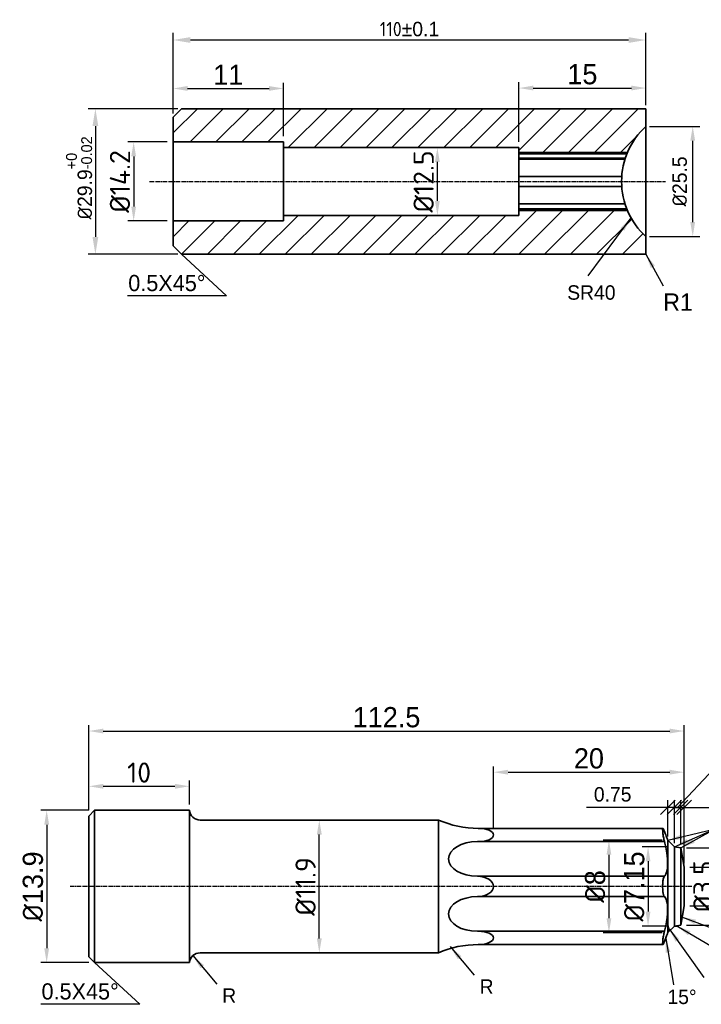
# Model space of a CAD drawing. Header units: millimetres. Extents: x 803 to 2752, y -982 to 289.
# Tile 6 of 22: x 1365 to 1483, y -935 to -764. Entities that reach past the tile are written whole.
import ezdxf

# ---------------------------------------------------------------- set-up
doc = ezdxf.new("R2010")
doc.units = ezdxf.units.MM
doc.linetypes.add('CENTER2', pattern=[1.125, 0.75, -0.125, 0.125, -0.125])
for name, color, linetype, lineweight in [('Layer1', 7, 'Continuous', 35), ('中心线', 1, 'CENTER2', 25), ('标注线', 3, 'Continuous', 30), ('粗实线', 7, 'Continuous', 35)]:
    doc.layers.add(name, color=color, linetype=linetype, lineweight=lineweight)
doc.dimstyles.new('ISO-25', dxfattribs={"dimtxt": 2.5, "dimasz": 2.5, "dimexe": 1.25, "dimexo": 0.625, "dimtad": 1, "dimdsep": 46, "dimtxsty": 'Standard', "dimcen": 2.5, "dimadec": 0, "dimazin": 0, "dimtfac": 1, "dimtmove": 0, "dimatfit": 3, "dimfxl": 1, "dimarcsym": 0})
doc.dimstyles.new('ISO-25$0', dxfattribs={"dimtxt": 2.5, "dimasz": 2.5, "dimexe": 1.25, "dimexo": 0.625, "dimgap": 1, "dimtad": 1, "dimtoh": 1, "dimtxsty": 'Standard', "dimcen": 2.5, "dimadec": 0, "dimazin": 0, "dimtfac": 1, "dimtofl": 0, "dimtmove": 0, "dimatfit": 3, "dimfxl": 1, "dimarcsym": 0})
doc.dimstyles.new('副本 (2) (2) (2)ISO-25', dxfattribs={"dimtxt": 3.5, "dimasz": 2.5, "dimexe": 1, "dimexo": 1, "dimtad": 1, "dimtxsty": 'Standard', "dimcen": 2.5, "dimadec": 0, "dimazin": 0, "dimtfac": 1, "dimtmove": 0, "dimatfit": 3, "dimfxl": 1, "dimarcsym": 0})

# ---------------------------------------------------------------- blocks, each defined once
blk = doc.blocks.new('*D382')
at = {"layer": 'Defpoints', "color": 0, "transparency": 16777216}
for p in [(1391.93, -767.93), (1473.77, -779.82), (1391.93, -781.26)]:
    blk.add_point(p, dxfattribs=at)
at = {"layer": '标注线', "color": 0, "lineweight": -2, "transparency": 16777216}
for p, q in [((1391.93, -780.64), (1391.93, -766.68)), ((1473.77, -779.2), (1473.77, -766.68)), ((1470.77, -767.93), (1394.93, -767.93))]:
    blk.add_line(p, q, dxfattribs=at)
at = {"layer": '标注线', "color": 0, "transparency": 16777216}
for points in [[(1394.93, -767.43), (1394.93, -768.43), (1391.93, -767.93)], [(1470.77, -767.43), (1470.77, -768.43), (1473.77, -767.93)]]:
    blk.add_solid(points, dxfattribs=at)
at = {"layer": '标注线', "color": 0, "transparency": 16777216, "insert": (1432.85, -766.05), "char_height": 2.5, "attachment_point": 5}
blk.add_mtext('{\\Fisocp,bigfont|c134;110}%%P0.1', dxfattribs=at)
blk = doc.blocks.new('*D383')
at = {"layer": 'Defpoints', "color": 0, "transparency": 16777216}
for p in [(1393.37, -779.82), (1378.48, -805.02), (1393.37, -805.02)]:
    blk.add_point(p, dxfattribs=at)
at = {"layer": '标注线', "color": 0, "lineweight": -2, "transparency": 16777216}
for p, q in [((1392.74, -779.82), (1377.23, -779.82)), ((1378.48, -782.82), (1378.48, -802.02)), ((1392.74, -805.02), (1377.23, -805.02))]:
    blk.add_line(p, q, dxfattribs=at)
at = {"layer": '标注线', "color": 0, "transparency": 16777216}
for points in [[(1377.98, -782.82), (1378.98, -782.82), (1378.48, -779.82)], [(1377.98, -802.02), (1378.98, -802.02), (1378.48, -805.02)]]:
    blk.add_solid(points, dxfattribs=at)
at = {"layer": '标注线', "color": 0, "transparency": 16777216, "insert": (1375.67, -791.8), "char_height": 2.5, "attachment_point": 5, "rotation": 90}
blk.add_mtext('{\\fISOCPEUR|b0|i0|c134|p34;%%C}29.9{\\H0.75x;\\S+0^ -0.02;}', dxfattribs=at)
blk = doc.blocks.new('*D384')
at = {"layer": 'Defpoints', "color": 0, "transparency": 16777216}
for p in [(1473.77, -782.88), (1481.88, -782.88), (1473.77, -801.96)]:
    blk.add_point(p, dxfattribs=at)
at = {"layer": '标注线', "color": 0, "lineweight": -2, "transparency": 16777216}
for p, q in [((1474.39, -782.88), (1483.13, -782.88)), ((1481.88, -799.46), (1481.88, -785.38)), ((1474.39, -801.96), (1483.13, -801.96))]:
    blk.add_line(p, q, dxfattribs=at)
at = {"layer": '标注线', "color": 0, "transparency": 16777216}
for points in [[(1481.46, -785.38), (1482.29, -785.38), (1481.88, -782.88)], [(1481.46, -799.46), (1482.29, -799.46), (1481.88, -801.96)]]:
    blk.add_solid(points, dxfattribs=at)
at = {"layer": '标注线', "color": 0, "lineweight": -3, "transparency": 16777216, "insert": (1479.63, -792.42), "char_height": 2.5, "attachment_point": 5, "rotation": 90}
blk.add_mtext('{\\fISOCPEUR|b0|i0|c134|p34;%%C}25.5', dxfattribs=at)
blk = doc.blocks.new('*D388')
at = {"layer": 'Defpoints', "color": 0, "transparency": 16777216}
for p in [(1391.93, -785.58), (1385.11, -799.26), (1391.93, -799.26)]:
    blk.add_point(p, dxfattribs=at)
at = {"layer": '标注线', "color": 0, "lineweight": -2, "transparency": 16777216}
for p, q in [((1390.93, -785.58), (1384.11, -785.58)), ((1385.11, -788.08), (1385.11, -796.76)), ((1390.93, -799.26), (1384.11, -799.26))]:
    blk.add_line(p, q, dxfattribs=at)
at = {"layer": '标注线', "color": 0, "transparency": 16777216}
for points in [[(1384.69, -788.08), (1385.52, -788.08), (1385.11, -785.58)], [(1384.69, -796.76), (1385.52, -796.76), (1385.11, -799.26)]]:
    blk.add_solid(points, dxfattribs=at)
at = {"layer": '标注线', "color": 0, "transparency": 16777216, "insert": (1382.73, -792.42), "char_height": 3.5, "attachment_point": 5, "rotation": 90}
blk.add_mtext('{\\fISOCPEUR|b0|i0|c134|p34;%%C14.2 }', dxfattribs=at)
blk = doc.blocks.new('*D389')
at = {"layer": 'Defpoints', "color": 0, "transparency": 16777216}
for p in [(1479.81, -907.79), (1479.81, -921.19), (1491.76, -921.19)]:
    blk.add_point(p, dxfattribs=at)
at = {"layer": '标注线', "color": 0, "lineweight": -2, "transparency": 16777216}
for p, q in [((1480.81, -907.79), (1492.76, -907.79)), ((1491.76, -910.29), (1491.76, -918.69)), ((1480.81, -921.19), (1492.76, -921.19))]:
    blk.add_line(p, q, dxfattribs=at)
at = {"layer": '标注线', "color": 0, "transparency": 16777216}
for points in [[(1491.35, -910.29), (1492.18, -910.29), (1491.76, -907.79)], [(1491.35, -918.69), (1492.18, -918.69), (1491.76, -921.19)]]:
    blk.add_solid(points, dxfattribs=at)
at = {"layer": '标注线', "color": 0, "transparency": 16777216, "insert": (1489.39, -914.49), "char_height": 3.5, "attachment_point": 5, "rotation": 90}
blk.add_mtext('{\\fISOCPEUR|b0|i0|c134|p34;%%C}7.0', dxfattribs=at)
blk = doc.blocks.new('*D390')
at = {"layer": 'Defpoints', "color": 0, "transparency": 16777216}
for p in [(1480.4, -911.14), (1480.4, -917.84), (1486.1, -917.84)]:
    blk.add_point(p, dxfattribs=at)
at = {"layer": '标注线', "color": 0, "lineweight": -2, "transparency": 16777216}
for p, q in [((1481.4, -911.14), (1487.1, -911.14)), ((1486.1, -913.64), (1486.1, -915.34)), ((1481.4, -917.84), (1487.1, -917.84))]:
    blk.add_line(p, q, dxfattribs=at)
at = {"layer": '标注线', "color": 0, "transparency": 16777216}
for points in [[(1485.68, -913.64), (1486.52, -913.64), (1486.1, -911.14)], [(1485.68, -915.34), (1486.52, -915.34), (1486.1, -917.84)]]:
    blk.add_solid(points, dxfattribs=at)
at = {"layer": '标注线', "color": 0, "transparency": 16777216, "insert": (1483.72, -914.49), "char_height": 3.5, "attachment_point": 5, "rotation": 90}
blk.add_mtext('{\\fISOCPEUR|b0|i0|c134|p34;%%C3.5}', dxfattribs=at)
blk = doc.blocks.new('*D391')
at = {"layer": 'Defpoints', "color": 0, "transparency": 16777216}
for p in [(1378.35, -901.3), (1370.05, -927.67), (1378.35, -927.67)]:
    blk.add_point(p, dxfattribs=at)
at = {"layer": '标注线', "color": 0, "lineweight": -2, "transparency": 16777216}
for p, q in [((1377.35, -901.3), (1369.05, -901.3)), ((1370.05, -903.8), (1370.05, -925.17)), ((1377.35, -927.67), (1369.05, -927.67))]:
    blk.add_line(p, q, dxfattribs=at)
at = {"layer": '标注线', "color": 0, "transparency": 16777216}
for points in [[(1369.63, -903.8), (1370.47, -903.8), (1370.05, -901.3)], [(1369.63, -925.17), (1370.47, -925.17), (1370.05, -927.67)]]:
    blk.add_solid(points, dxfattribs=at)
at = {"layer": '标注线', "color": 0, "transparency": 16777216, "insert": (1367.68, -914.49), "char_height": 3.5, "attachment_point": 5, "rotation": 90}
blk.add_mtext('{\\fISOCPEUR|b0|i0|c134|p34;%%C}13.9', dxfattribs=at)
blk = doc.blocks.new('*D392')
at = {"layer": 'Defpoints', "color": 0, "transparency": 16777216}
for p in [(1480.4, -887.57), (1377.35, -902.3), (1480.4, -911.14)]:
    blk.add_point(p, dxfattribs=at)
at = {"layer": '标注线', "color": 0, "lineweight": -2, "transparency": 16777216}
for p, q in [((1377.35, -901.3), (1377.35, -886.57)), ((1379.85, -887.57), (1477.9, -887.57)), ((1480.4, -910.14), (1480.4, -886.57))]:
    blk.add_line(p, q, dxfattribs=at)
at = {"layer": '标注线', "color": 0, "transparency": 16777216}
for points in [[(1379.85, -887.16), (1379.85, -887.99), (1377.35, -887.57)], [(1477.9, -887.16), (1477.9, -887.99), (1480.4, -887.57)]]:
    blk.add_solid(points, dxfattribs=at)
at = {"layer": '标注线', "color": 0, "transparency": 16777216, "insert": (1428.88, -885.2), "char_height": 3.5, "attachment_point": 5}
blk.add_mtext('112.5', dxfattribs=at)
blk = doc.blocks.new('*D393')
at = {"layer": 'Defpoints', "color": 0, "transparency": 16777216}
for p in [(1394.76, -897.14), (1394.76, -901.3), (1377.35, -902.3)]:
    blk.add_point(p, dxfattribs=at)
at = {"layer": '标注线', "color": 0, "lineweight": -2, "transparency": 16777216}
for p, q in [((1377.35, -901.3), (1377.35, -896.14)), ((1394.76, -900.3), (1394.76, -896.14)), ((1379.85, -897.14), (1392.26, -897.14))]:
    blk.add_line(p, q, dxfattribs=at)
at = {"layer": '标注线', "color": 0, "transparency": 16777216}
for points in [[(1379.85, -896.73), (1379.85, -897.56), (1377.35, -897.14)], [(1392.26, -896.73), (1392.26, -897.56), (1394.76, -897.14)]]:
    blk.add_solid(points, dxfattribs=at)
at = {"layer": '标注线', "color": 0, "transparency": 16777216, "insert": (1386.05, -894.77), "char_height": 3.5, "attachment_point": 5}
blk.add_mtext('{\\fISOCPEUR|b0|i0|c134|p34;10}', dxfattribs=at)
blk = doc.blocks.new('*D394')
at = {"layer": 'Defpoints', "color": 0, "transparency": 16777216}
for p in [(1417.24, -902.99), (1417.24, -902.99), (1419.19, -925.99)]:
    blk.add_point(p, dxfattribs=at)
at = {"layer": '标注线', "color": 0, "lineweight": -2, "transparency": 16777216}
for p, q in [((1417.24, -923.49), (1417.24, -905.49)), ((1418.19, -925.99), (1416.24, -925.99))]:
    blk.add_line(p, q, dxfattribs=at)
at = {"layer": '标注线', "color": 0, "transparency": 16777216}
for points in [[(1416.82, -905.49), (1417.66, -905.49), (1417.24, -902.99)], [(1416.82, -923.49), (1417.66, -923.49), (1417.24, -925.99)]]:
    blk.add_solid(points, dxfattribs=at)
at = {"layer": '标注线', "color": 0, "transparency": 16777216, "insert": (1414.86, -914.49), "char_height": 3.5, "attachment_point": 5, "rotation": 90}
blk.add_mtext('{\\fISOCPEUR|b0|i0|c134|p34;%%C11.9}', dxfattribs=at)
blk = doc.blocks.new('*D395')
at = {"layer": 'Defpoints', "color": 0, "transparency": 16777216}
for p in [(1480.4, -894.7), (1447.41, -905.57), (1480.4, -911.14)]:
    blk.add_point(p, dxfattribs=at)
at = {"layer": '标注线', "color": 0, "lineweight": -2, "transparency": 16777216}
for p, q in [((1447.41, -904.57), (1447.41, -893.7)), ((1449.91, -894.7), (1477.9, -894.7)), ((1480.4, -910.14), (1480.4, -893.7))]:
    blk.add_line(p, q, dxfattribs=at)
at = {"layer": '标注线', "color": 0, "transparency": 16777216}
for points in [[(1449.91, -894.28), (1449.91, -895.12), (1447.41, -894.7)], [(1477.9, -894.28), (1477.9, -895.12), (1480.4, -894.7)]]:
    blk.add_solid(points, dxfattribs=at)
at = {"layer": '标注线', "color": 0, "transparency": 16777216, "insert": (1463.91, -892.33), "char_height": 3.5, "attachment_point": 5}
blk.add_mtext('20', dxfattribs=at)
blk = doc.blocks.new('*D399')
at = {"layer": 'Defpoints', "color": 0, "transparency": 16777216}
for p in [(1411.04, -776.32), (1391.93, -781.26), (1411.04, -785.58)]:
    blk.add_point(p, dxfattribs=at)
at = {"layer": '标注线', "color": 0, "lineweight": -2, "transparency": 16777216}
for p, q in [((1391.93, -780.26), (1391.93, -775.32)), ((1411.04, -784.58), (1411.04, -775.32)), ((1394.43, -776.32), (1408.54, -776.32))]:
    blk.add_line(p, q, dxfattribs=at)
at = {"layer": '标注线', "color": 0, "transparency": 16777216}
for points in [[(1394.43, -775.9), (1394.43, -776.73), (1391.93, -776.32)], [(1408.54, -775.9), (1408.54, -776.73), (1411.04, -776.32)]]:
    blk.add_solid(points, dxfattribs=at)
at = {"layer": '标注线', "color": 0, "transparency": 16777216, "insert": (1401.48, -773.94), "char_height": 3.5, "attachment_point": 5}
blk.add_mtext('11', dxfattribs=at)
blk = doc.blocks.new('*D400')
at = {"layer": 'Defpoints', "color": 0, "transparency": 16777216}
for p in [(1435.61, -786.55), (1437.68, -786.55), (1435.61, -798.29)]:
    blk.add_point(p, dxfattribs=at)
at = {"layer": '标注线', "color": 0, "lineweight": -2, "transparency": 16777216}
for p, q in [((1436.61, -786.55), (1438.68, -786.55)), ((1437.68, -795.79), (1437.68, -789.05)), ((1436.61, -798.29), (1438.68, -798.29))]:
    blk.add_line(p, q, dxfattribs=at)
at = {"layer": '标注线', "color": 0, "transparency": 16777216}
for points in [[(1437.26, -789.05), (1438.09, -789.05), (1437.68, -786.55)], [(1437.26, -795.79), (1438.09, -795.79), (1437.68, -798.29)]]:
    blk.add_solid(points, dxfattribs=at)
at = {"layer": '标注线', "color": 0, "transparency": 16777216, "insert": (1435.3, -792.42), "char_height": 3.5, "attachment_point": 5, "rotation": 90}
blk.add_mtext('{\\fISOCPEUR|b0|i0|c134|p34;%%C12.5}', dxfattribs=at)
blk = doc.blocks.new('_Oblique')
at = {"color": 0, "linetype": 'ByBlock', "lineweight": -2}
blk.add_line((-0.5, -0.5), (0.5, 0.5), dxfattribs=at)
blk = doc.blocks.new('*D401')
at = {"layer": 'Defpoints', "color": 0, "transparency": 16777216}
for p in [(1480.4, -900.8), (1479.81, -907.79), (1480.4, -911.14)]:
    blk.add_point(p, dxfattribs=at)
at = {"layer": '标注线', "color": 0, "lineweight": -2, "transparency": 16777216}
for p, q in [((1479.81, -907.16), (1479.81, -899.55)), ((1480.4, -910.51), (1480.4, -899.55)), ((1479.81, -900.8), (1477.31, -900.8)), ((1480.4, -900.8), (1494.49, -900.8))]:
    blk.add_line(p, q, dxfattribs=at)
at = {"layer": '标注线', "color": 0, "lineweight": -2, "transparency": 16777216, "xscale": 2.5, "yscale": 2.5, "zscale": 2.5}
blk.add_blockref('_Oblique', (1479.81, -900.8), dxfattribs=at)
at = {"layer": '标注线', "color": 0, "lineweight": -2, "transparency": 16777216, "xscale": 2.5, "yscale": 2.5, "zscale": 2.5, "rotation": 180}
blk.add_blockref('_Oblique', (1480.4, -900.8), dxfattribs=at)
at = {"layer": '标注线', "color": 0, "transparency": 16777216, "insert": (1489.95, -898.55), "char_height": 2.5, "attachment_point": 5}
blk.add_mtext('0.47', dxfattribs=at)
blk = doc.blocks.new('*D402')
at = {"layer": 'Defpoints', "color": 0, "transparency": 16777216}
for p in [(1479.81, -900.8), (1478.71, -907.63), (1479.81, -907.79)]:
    blk.add_point(p, dxfattribs=at)
at = {"layer": '标注线', "color": 0, "lineweight": -2, "transparency": 16777216}
for p, q in [((1479.26, -900.8), (1485.54, -894.12)), ((1485.54, -894.12), (1492.12, -894.12)), ((1478.71, -907), (1478.71, -899.55)), ((1479.81, -907.16), (1479.81, -899.55)), ((1478.71, -900.8), (1476.21, -900.8)), ((1478.71, -900.8), (1479.81, -900.8)), ((1479.81, -900.8), (1482.31, -900.8))]:
    blk.add_line(p, q, dxfattribs=at)
at = {"layer": '标注线', "color": 0, "lineweight": -2, "transparency": 16777216, "xscale": 2.5, "yscale": 2.5, "zscale": 2.5}
blk.add_blockref('_Oblique', (1478.71, -900.8), dxfattribs=at)
at = {"layer": '标注线', "color": 0, "lineweight": -2, "transparency": 16777216, "xscale": 2.5, "yscale": 2.5, "zscale": 2.5, "rotation": 180}
blk.add_blockref('_Oblique', (1479.81, -900.8), dxfattribs=at)
at = {"layer": '标注线', "color": 0, "transparency": 16777216, "insert": (1488.83, -891.87), "char_height": 2.5, "attachment_point": 5}
blk.add_mtext('0.5', dxfattribs=at)
blk = doc.blocks.new('*D403')
at = {"layer": 'Defpoints', "color": 0, "transparency": 16777216}
for p in [(1477.56, -900.8), (1477.56, -906.49), (1478.71, -907.63)]:
    blk.add_point(p, dxfattribs=at)
at = {"layer": '标注线', "color": 0, "lineweight": -2, "transparency": 16777216}
for p, q in [((1477.56, -905.86), (1477.56, -899.55)), ((1478.71, -907), (1478.71, -899.55)), ((1477.56, -900.8), (1463.48, -900.8)), ((1478.71, -900.8), (1481.21, -900.8))]:
    blk.add_line(p, q, dxfattribs=at)
at = {"layer": '标注线', "color": 0, "lineweight": -2, "transparency": 16777216, "xscale": 2.5, "yscale": 2.5, "zscale": 2.5}
blk.add_blockref('_Oblique', (1477.56, -900.8), dxfattribs=at)
at = {"layer": '标注线', "color": 0, "lineweight": -2, "transparency": 16777216, "xscale": 2.5, "yscale": 2.5, "zscale": 2.5, "rotation": 180}
blk.add_blockref('_Oblique', (1478.71, -900.8), dxfattribs=at)
at = {"layer": '标注线', "color": 0, "transparency": 16777216, "insert": (1468.02, -898.55), "char_height": 2.5, "attachment_point": 5}
blk.add_mtext('0.75', dxfattribs=at)
blk = doc.blocks.new('*D404')
at = {"layer": 'Defpoints', "color": 0, "transparency": 16777216}
for p in [(1478.71, -907.63), (1474.15, -921.34), (1478.71, -921.34)]:
    blk.add_point(p, dxfattribs=at)
at = {"layer": '标注线', "color": 0, "lineweight": -2, "transparency": 16777216}
for p, q in [((1477.71, -907.63), (1473.15, -907.63)), ((1474.15, -910.13), (1474.15, -918.84)), ((1477.71, -921.34), (1473.15, -921.34))]:
    blk.add_line(p, q, dxfattribs=at)
at = {"layer": '标注线', "color": 0, "transparency": 16777216}
for points in [[(1473.73, -910.13), (1474.56, -910.13), (1474.15, -907.63)], [(1473.73, -918.84), (1474.56, -918.84), (1474.15, -921.34)]]:
    blk.add_solid(points, dxfattribs=at)
at = {"layer": '标注线', "color": 0, "transparency": 16777216, "insert": (1471.77, -914.49), "char_height": 3.5, "attachment_point": 5, "rotation": 90}
blk.add_mtext('{\\fISOCPEUR|b0|i0|c134|p34;%%C}7.15', dxfattribs=at)
blk = doc.blocks.new('*D405')
at = {"layer": 'Defpoints', "color": 0, "transparency": 16777216}
for p in [(1477.56, -906.49), (1467.38, -922.49), (1477.56, -922.49)]:
    blk.add_point(p, dxfattribs=at)
at = {"layer": '标注线', "color": 0, "lineweight": -2, "transparency": 16777216}
for p, q in [((1476.56, -906.49), (1466.38, -906.49)), ((1467.38, -908.99), (1467.38, -919.99)), ((1476.56, -922.49), (1466.38, -922.49))]:
    blk.add_line(p, q, dxfattribs=at)
at = {"layer": '标注线', "color": 0, "transparency": 16777216}
for points in [[(1466.96, -908.99), (1467.79, -908.99), (1467.38, -906.49)], [(1466.96, -919.99), (1467.79, -919.99), (1467.38, -922.49)]]:
    blk.add_solid(points, dxfattribs=at)
at = {"layer": '标注线', "color": 0, "transparency": 16777216, "insert": (1465, -914.49), "char_height": 3.5, "attachment_point": 5, "rotation": 90}
blk.add_mtext('{\\fISOCPEUR|b0|i0|c134|p34;%%C}8', dxfattribs=at)
blk = doc.blocks.new('*D406')
at = {"layer": 'Defpoints', "color": 0, "transparency": 16777216}
for p in [(1473.77, -776.25), (1473.77, -779.82), (1451.78, -786.55)]:
    blk.add_point(p, dxfattribs=at)
at = {"layer": '标注线', "color": 0, "lineweight": -2, "transparency": 16777216}
for p, q in [((1451.78, -785.55), (1451.78, -775.25)), ((1473.77, -778.82), (1473.77, -775.25)), ((1454.28, -776.25), (1471.27, -776.25))]:
    blk.add_line(p, q, dxfattribs=at)
at = {"layer": '标注线', "color": 0, "transparency": 16777216}
for points in [[(1454.28, -775.83), (1454.28, -776.66), (1451.78, -776.25)], [(1471.27, -775.83), (1471.27, -776.66), (1473.77, -776.25)]]:
    blk.add_solid(points, dxfattribs=at)
at = {"layer": '标注线', "color": 0, "transparency": 16777216, "insert": (1462.78, -773.87), "char_height": 3.5, "attachment_point": 5}
blk.add_mtext('15', dxfattribs=at)

msp = doc.modelspace()

# ---------------------------------------------------------------- hatches: boundary and pattern name
at = {"layer": '标注线'}
h = msp.add_hatch(dxfattribs=at)
h.set_pattern_fill('ANSI31', color=256)
h.set_pattern_definition([(45, (222.1205, -701.0846), (-2.245064, 2.245064), [])])
h.paths.add_polyline_path([(1470.5791, -797.4487), (1451.7811, -797.4487), (1451.7811, -798.2937), (1411.0401, -798.2937), (1411.0401, -799.2643), (1391.9263, -799.2643), (1391.9263, -803.5771), (1393.3663, -805.0171), (1473.77, -805.0171), (1473.77, -801.9635, -0.10820684)])
h.paths.add_polyline_path([(1473.77, -779.8234), (1393.3663, -779.8234), (1391.9263, -781.2634), (1391.9263, -785.5763), (1411.0401, -785.5763), (1411.0401, -786.5468), (1451.7811, -786.5468), (1451.7811, -787.3918), (1470.5791, -787.3918, -0.10820684), (1473.77, -782.8771)])

# ---------------------------------------------------------------- linework, layer by layer
at = {"layer": 'Layer1', "ltscale": 2}
for p, q in [((1391.9263, -781.2634), (1393.3663, -779.8234)), ((1473.77, -779.8234), (1393.3663, -779.8234)), ((1473.77, -779.8234), (1473.77, -805.0171)), ((1391.9263, -781.2634), (1391.9263, -803.5771)), ((1391.9263, -803.5771), (1391.9263, -781.2634)), ((1391.9263, -785.5763), (1411.0401, -785.5763)), ((1411.0401, -799.2643), (1411.0401, -785.5763)), ((1451.7811, -786.5468), (1411.0401, -786.5468)), ((1451.7811, -786.5468), (1451.7811, -798.2937)), ((1451.7811, -787.3918), (1470.5791, -787.3918)), ((1470.4706, -787.6568), (1451.7811, -787.6568)), ((1451.7811, -788.3703), (1470.2117, -788.3703)), ((1470.1575, -788.5382), (1451.7811, -788.5382)), ((1469.5907, -791.5388), (1451.7811, -791.5388)), ((1469.5907, -793.3017), (1451.7811, -793.3017)), ((1470.1575, -796.3023), (1451.7811, -796.3023)), ((1470.4706, -797.1837), (1451.7811, -797.1837)), ((1451.7811, -797.4487), (1470.5791, -797.4487)), ((1391.9263, -799.2643), (1411.0401, -799.2643)), ((1451.7811, -798.2937), (1411.0401, -798.2937)), ((1391.9263, -803.5771), (1393.3663, -805.0171)), ((1473.77, -805.0171), (1393.3663, -805.0171))]:
    msp.add_line(p, q, dxfattribs=at)
msp.add_arc((1482.4833, -792.4203), 12.9226, 132.397352, 227.602648, dxfattribs=at)
at = {"layer": '中心线', "linetype": 'CENTER2'}
for p, q in [((1387.8743, -792.4203), (1477.1897, -792.4203)), ((1481.7389, -914.4851), (1374.0308, -914.4851))]:
    msp.add_line(p, q, dxfattribs=at)
at = {"layer": '标注线', "ltscale": 2}
for p, q in [((1393.3663, -805.0171), (1401.1783, -812.2075)), ((1401.1783, -812.2075), (1384.032, -812.2075)), ((1378.3492, -927.6656), (1386.1612, -934.8561)), ((1386.1612, -934.8561), (1369.0149, -934.8561))]:
    msp.add_line(p, q, dxfattribs=at)
at = {"layer": '标注线'}
msp.add_line((1478.7069, -921.3407), (1479.1394, -921.3407), dxfattribs=at)
for centre, radius, start, end in [((1478.1668, -920.2101), 1.8395, 3.087088, 26.415678), ((1474.9541, -922.3402), 2.8795, 2.454833, 25.05478), ((1478.9148, -921.1146), 0.2786, 305.760593, 323.593747)]:
    msp.add_arc(centre, radius, start, end, dxfattribs=at)
at = {"layer": '粗实线'}
for p, q in [((1378.3492, -901.3046), (1377.3492, -902.3046)), ((1394.7553, -901.3046), (1378.3492, -901.3046)), ((1378.3492, -927.6656), (1378.3492, -901.3046)), ((1394.7553, -901.3046), (1394.7553, -927.6656)), ((1377.3492, -902.3046), (1377.3492, -926.6656)), ((1437.8702, -902.9851), (1396.6097, -902.9851)), ((1437.8702, -902.9851), (1437.8702, -925.9851)), ((1444.7616, -904.4283), (1476.7258, -904.4283)), ((1476.9898, -906.721), (1444.5975, -906.721)), ((1477.5626, -906.4851), (1477.5358, -906.3851)), ((1477.5626, -922.4851), (1477.5626, -906.4851)), ((1477.5626, -906.4851), (1478.7069, -907.6295)), ((1479.8142, -907.7851), (1478.7069, -907.6295)), ((1478.7069, -907.6295), (1478.7069, -921.3407)), ((1480.4049, -911.1351), (1479.8142, -907.7851)), ((1479.8142, -907.7851), (1479.8142, -921.1851)), ((1480.4049, -917.8351), (1480.4049, -911.1351)), ((1476.9898, -912.7223), (1444.5975, -912.7223)), ((1476.9898, -916.248), (1444.5975, -916.248)), ((1480.4049, -917.8351), (1479.8142, -921.1851)), ((1476.9898, -922.2492), (1444.5975, -922.2492)), ((1477.5626, -922.4851), (1478.7069, -921.3407)), ((1479.8142, -921.1851), (1478.7069, -921.3407)), ((1477.5626, -922.4851), (1477.5358, -922.5851)), ((1444.7616, -924.542), (1476.7258, -924.542)), ((1378.3492, -927.6656), (1377.3492, -926.6656)), ((1437.8702, -925.9851), (1396.6097, -925.9851)), ((1394.7553, -927.6656), (1378.3492, -927.6656))]:
    msp.add_line(p, q, dxfattribs=at)
for centre, radius, start, end in [((1396.6097, -901.1217), 1.8634, 185.632049, 270), ((1444.7796, -887.1667), 17.2616, 246.404567, 269.940244), ((1444.7796, -941.8036), 17.2616, 90.059756, 113.595433), ((1396.6097, -927.8485), 1.8634, 90, 174.367951)]:
    msp.add_arc(centre, radius, start, end, dxfattribs=at)
at = {"layer": '粗实线', "extrusion": (0, 0, -1)}
for centre, major_axis, ratio, start_param, end_param in [((1444.7616, -905.5747), (2.6497, 0), 0.4326395, 4.71238898, 7.85398163), ((1444.5975, -919.2486), (5, 0), 0.60012474, 1.57079633, 4.71238898)]:
    msp.add_ellipse(centre, major_axis=major_axis, ratio=ratio, start_param=start_param, end_param=end_param, dxfattribs=at)
at = {"layer": '粗实线'}
for centre, major_axis, ratio, start_param, end_param in [((1444.5975, -909.7217), (-5, 0), 0.60012474, 4.71238898, 7.85398163), ((1444.5975, -914.4851), (-2.8138, 0), 0.6264931, 1.57079633, 4.71238898), ((1444.7616, -923.3956), (2.6497, 0), 0.4326395, 4.71238898, 7.85398163)]:
    msp.add_ellipse(centre, major_axis=major_axis, ratio=ratio, start_param=start_param, end_param=end_param, dxfattribs=at)
for points, knots in [([(1476.9898, -906.721), (1476.9267, -906.4692), (1476.8696, -906.2018), (1476.7769, -905.7018), (1476.7368, -905.4416), (1476.6835, -904.9924), (1476.6703, -904.8036), (1476.6703, -904.5426), (1476.6835, -904.4563), (1476.7368, -904.4122), (1476.7769, -904.4544), (1476.8696, -904.6322), (1476.9267, -904.7748), (1476.9898, -904.9582)], [2.86322449, 2.86322449, 2.86322449, 2.86322449, 3.24461378, 3.24461378, 3.63611456, 3.63611456, 4.02761534, 4.02761534, 4.41911612, 4.41911612, 4.81061691, 4.81061691, 5.1920062, 5.1920062, 5.1920062, 5.1920062]), ([(1476.9898, -904.9582), (1477.0704, -905.1922), (1477.1452, -905.3988), (1477.3023, -905.8186), (1477.3885, -906.0334), (1477.4764, -906.246), (1477.499, -906.2992), (1477.5287, -906.3688), (1477.5358, -906.3851), (1477.5358, -906.3851)], [10.47974716, 10.47974716, 10.47974716, 10.47974716, 10.95904272, 10.95904272, 11.64686007, 11.64686007, 11.99076875, 11.99076875, 12.33467743, 12.33467743, 12.33467743, 12.33467743]), ([(1476.9898, -912.7223), (1477.0704, -912.635), (1477.1452, -912.5155), (1477.3023, -912.1746), (1477.3885, -911.8972), (1477.4764, -911.3939), (1477.499, -911.2121), (1477.5287, -910.832), (1477.5358, -910.6337), (1477.5358, -910.2366), (1477.5287, -910.022), (1477.499, -909.5723), (1477.4764, -909.3372), (1477.3885, -908.6214), (1477.3023, -908.1291), (1477.1452, -907.3685), (1477.0704, -907.0424), (1476.9898, -906.721)], [10.47974716, 10.47974716, 10.47974716, 10.47974716, 10.95904272, 10.95904272, 11.64686007, 11.64686007, 11.99076875, 11.99076875, 12.33467743, 12.33467743, 12.6785861, 12.6785861, 13.02249478, 13.02249478, 13.71031213, 13.71031213, 14.18960769, 14.18960769, 14.18960769, 14.18960769]), ([(1476.9898, -916.248), (1476.9267, -916.1795), (1476.8696, -916.0547), (1476.7769, -915.7326), (1476.7368, -915.5145), (1476.6835, -915.0212), (1476.6703, -914.7461), (1476.6703, -914.2241), (1476.6835, -913.949), (1476.7368, -913.4558), (1476.7769, -913.2376), (1476.8696, -912.9155), (1476.9267, -912.7907), (1476.9898, -912.7223)], [2.86322449, 2.86322449, 2.86322449, 2.86322449, 3.24461378, 3.24461378, 3.63611456, 3.63611456, 4.02761534, 4.02761534, 4.41911612, 4.41911612, 4.81061691, 4.81061691, 5.1920062, 5.1920062, 5.1920062, 5.1920062]), ([(1476.9898, -922.2492), (1477.0704, -921.9279), (1477.1452, -921.6018), (1477.3023, -920.8411), (1477.3885, -920.3489), (1477.4764, -919.6331), (1477.499, -919.398), (1477.5287, -918.9483), (1477.5358, -918.7337), (1477.5358, -918.3366), (1477.5287, -918.1383), (1477.499, -917.7582), (1477.4764, -917.5763), (1477.3885, -917.073), (1477.3023, -916.7956), (1477.1452, -916.4548), (1477.0704, -916.3353), (1476.9898, -916.248)], [10.47974716, 10.47974716, 10.47974716, 10.47974716, 10.95904272, 10.95904272, 11.64686007, 11.64686007, 11.99076875, 11.99076875, 12.33467743, 12.33467743, 12.6785861, 12.6785861, 13.02249478, 13.02249478, 13.71031213, 13.71031213, 14.18960769, 14.18960769, 14.18960769, 14.18960769]), ([(1476.9898, -924.0121), (1476.9267, -924.1955), (1476.8696, -924.338), (1476.7769, -924.5159), (1476.7368, -924.558), (1476.6835, -924.514), (1476.6703, -924.4277), (1476.6703, -924.1667), (1476.6835, -923.9778), (1476.7368, -923.5287), (1476.7769, -923.2684), (1476.8696, -922.7684), (1476.9267, -922.5011), (1476.9898, -922.2492)], [2.86322449, 2.86322449, 2.86322449, 2.86322449, 3.24461378, 3.24461378, 3.63611456, 3.63611456, 4.02761534, 4.02761534, 4.41911612, 4.41911612, 4.81061691, 4.81061691, 5.1920062, 5.1920062, 5.1920062, 5.1920062]), ([(1477.5358, -922.5851), (1477.5358, -922.5851), (1477.5287, -922.6014), (1477.499, -922.671), (1477.4764, -922.7243), (1477.3885, -922.9368), (1477.3023, -923.1516), (1477.1452, -923.5715), (1477.0704, -923.778), (1476.9898, -924.0121)], [12.33467743, 12.33467743, 12.33467743, 12.33467743, 12.6785861, 12.6785861, 13.02249478, 13.02249478, 13.71031213, 13.71031213, 14.18960769, 14.18960769, 14.18960769, 14.18960769])]:
    msp.add_open_spline(points, degree=3, knots=knots, dxfattribs=at)

# ---------------------------------------------------------------- texts
at = {"layer": '标注线', "ltscale": 2}
for p in [(1384.1724, -811.4075), (1369.1553, -934.0561)]:
    msp.add_text('0.5X45%%D', height=2.8, dxfattribs=at).set_placement(p)
at = {"layer": '标注线', "char_height": 2.5, "attachment_point": 1}
for s, width, insert in [('SR40', 3.210714, (1460.152, -810.3986)), ('R', 2.586974, (1444.9887, -930.5667)), ('R', 2.586974, (1400.4393, -932.1297)), ('15%%D', 3.424693, (1477.5016, -932.3453))]:
    msp.add_mtext_dynamic_manual_height_columns(s, width=width, gutter_width=12.5, heights=[0], dxfattribs=dict(at, insert=insert))
at = {"layer": '标注线', "insert": (1476.7768, -811.8072), "char_height": 3, "width": 2.20614, "attachment_point": 1}
msp.add_mtext('R1', dxfattribs=at)

# ---------------------------------------------------------------- dimensions: what is measured, and where the dimension line sits
at = {"layer": '标注线'}
for base, p1, p2, text, dimstyle, override, picture, middle in [((1391.9263, -767.9275), (1473.77, -779.8234), (1391.9263, -781.2634), '{\\Fisocp,bigfont|c134;110}%%P0.1', 'ISO-25$0', {"dimasz": 3, "dimgap": 0.625, "dimtoh": 0, "dimdec": 3, "dimcen": 9.35, "dimtdec": 3, "dimtofl": 1}, '*D382', (1432.8481, -766.0525)), ((1411.0401, -776.3183), (1391.9263, -781.2634), (1411.0401, -785.5763), '11', '副本 (2) (2) (2)ISO-25', {"dimcen": 7, "dimfxl": 1.2}, '*D399', (1401.4832, -773.9433)), ((1473.77, -776.2461), (1451.7811, -786.5468), (1473.77, -779.8234), '15', '副本 (2) (2) (2)ISO-25', {"dimcen": 7, "dimfxl": 1.2}, '*D406', (1462.7755, -773.8711)), ((1480.4049, -887.5729), (1377.3492, -902.3046), (1480.4049, -911.1351), '112.5', '副本 (2) (2) (2)ISO-25', {"dimcen": 7, "dimfxl": 1.2}, '*D392', (1428.8771, -885.1979)), ((1480.4049, -894.7007), (1447.4113, -905.5747), (1480.4049, -911.1351), '20', '副本 (2) (2) (2)ISO-25', {"dimcen": 7, "dimfxl": 1.2}, '*D395', (1463.9081, -892.3257)), ((1394.7553, -897.1442), (1377.3492, -902.3046), (1394.7553, -901.3046), '{\\fISOCPEUR|b0|i0|c134|p34;10}', '副本 (2) (2) (2)ISO-25', {"dimcen": 7, "dimfxl": 1.2}, '*D393', (1386.0522, -894.7692)), ((1477.5626, -900.8031), (1478.7069, -907.6295), (1477.5626, -906.4851), '0.75', 'ISO-25$0', {"dimblk1": 'Oblique', "dimblk2": 'Oblique', "dimsah": 1}, '*D403', (1468.0209, -898.5531)), ((1480.4049, -900.7977), (1479.8142, -907.7851), (1480.4049, -911.1351), '0.47', 'ISO-25$0', {"dimblk1": 'Oblique', "dimblk2": 'Oblique', "dimsah": 1}, '*D401', (1489.9466, -898.5477))]:
    dim = msp.add_linear_dim(base=base, p1=p1, p2=p2, text=text, dimstyle=dimstyle, override=override, dxfattribs=at)
    dim.commit()
    dim.dimension.update_dxf_attribs({"geometry": picture, "text_midpoint": middle})
for base, p1, p2, text, dimstyle, override, picture, middle in [((1378.4798, -805.0171), (1393.3663, -779.8234), (1393.3663, -805.0171), '{\\fISOCPEUR|b0|i0|c134|p34;%%C}29.9{\\H0.75x;\\S+0^ -0.02;}', 'ISO-25$0', {"dimasz": 3, "dimgap": 0.625, "dimtoh": 0, "dimdec": 3, "dimcen": 9.35, "dimtdec": 3, "dimtofl": 1}, '*D383', (1378.4798, -791.8048)), ((1486.0998, -917.8351), (1480.4049, -911.1351), (1480.4049, -917.8351), '{\\fISOCPEUR|b0|i0|c134|p34;%%C3.5}', '副本 (2) (2) (2)ISO-25', {"dimcen": 7, "dimfxl": 1.2}, '*D390', (1486.0998, -914.4851))]:
    dim = msp.add_linear_dim(base=base, p1=p1, p2=p2, angle=90, text=text, dimstyle=dimstyle, override=override, dxfattribs=at)
    dim.commit()
    dim.dimension.update_dxf_attribs({"geometry": picture, "text_midpoint": middle, "dimtype": 160})
at = {"layer": '标注线', "lineweight": -3}
dim = msp.add_linear_dim(base=(1481.8764, -782.8771), p1=(1473.77, -801.9635), p2=(1473.77, -782.8771), angle=90, text='{\\fISOCPEUR|b0|i0|c134|p34;%%C}25.5', dimstyle='ISO-25$0', override={"dimcen": 12, "dimfxl": 1.2}, dxfattribs=at)
dim.commit()
dim.dimension.update_dxf_attribs({"geometry": '*D384', "text_midpoint": (1479.6264, -792.4203)})
at = {"layer": '标注线'}
for base, p1, p2, text, picture, middle in [((1385.1056, -799.2643), (1391.9263, -785.5763), (1391.9263, -799.2643), '{\\fISOCPEUR|b0|i0|c134|p34;%%C14.2 }', '*D388', (1382.7306, -792.4203)), ((1437.6767, -786.5468), (1435.61, -798.2937), (1435.61, -786.5468), '{\\fISOCPEUR|b0|i0|c134|p34;%%C12.5}', '*D400', (1435.3017, -792.4203)), ((1370.0505, -927.6656), (1378.3492, -901.3046), (1378.3492, -927.6656), '{\\fISOCPEUR|b0|i0|c134|p34;%%C}13.9', '*D391', (1367.6755, -914.4851)), ((1417.2399, -902.9851), (1419.1901, -925.9851), (1417.2399, -902.9851), '{\\fISOCPEUR|b0|i0|c134|p34;%%C11.9}', '*D394', (1414.8649, -914.4851)), ((1467.3768, -922.4851), (1477.5626, -906.4851), (1477.5626, -922.4851), '{\\fISOCPEUR|b0|i0|c134|p34;%%C}8', '*D405', (1465.0018, -914.4851)), ((1474.1461, -921.3407), (1478.7069, -907.6295), (1478.7069, -921.3407), '{\\fISOCPEUR|b0|i0|c134|p34;%%C}7.15', '*D404', (1471.7711, -914.4851)), ((1491.7619, -921.1851), (1479.8142, -907.7851), (1479.8142, -921.1851), '{\\fISOCPEUR|b0|i0|c134|p34;%%C}7.0', '*D389', (1489.3869, -914.4851))]:
    dim = msp.add_linear_dim(base=base, p1=p1, p2=p2, angle=90, text=text, dimstyle='副本 (2) (2) (2)ISO-25', override={"dimcen": 7, "dimfxl": 1.2}, dxfattribs=at)
    dim.commit()
    dim.dimension.update_dxf_attribs({"geometry": picture, "text_midpoint": middle})
dim = msp.add_linear_dim(base=(1479.8142, -900.7979), p1=(1478.7069, -907.6295), p2=(1479.8142, -907.7851), text='0.5', dimstyle='ISO-25$0', override={"dimblk1": 'Oblique', "dimblk2": 'Oblique', "dimsah": 1, "dimtmove": 1}, dxfattribs=at)
dim.commit()
dim.dimension.update_dxf_attribs({"geometry": '*D402', "text_midpoint": (1486.5408, -894.1164), "dimtype": 160})

# ---------------------------------------------------------------- leaders
for points, dimstyle, override in [([(1471.186, -798.6945), (1463.736, -808.7578)], '副本 (2) (2) (2)ISO-25', {"dimgap": 0.625, "dimtad": 0, "dimcen": 7, "dimfxl": 1.2}), ([(1473.77, -805.0171), (1476.7768, -810.4858)], 'ISO-25', {"dimgap": 0.625, "dimtad": 0, "dimcen": 10, "dimadec": 3, "dimfxl": 1.25}), ([(1477.5626, -906.4851), (1485.7766, -904.5199)], '副本 (2) (2) (2)ISO-25', {"dimgap": 0.625, "dimtad": 0, "dimcen": 7, "dimfxl": 1.2}), ([(1478.7069, -907.6295), (1485.7766, -904.5199)], '副本 (2) (2) (2)ISO-25', {"dimgap": 0.625, "dimtad": 0, "dimcen": 7, "dimfxl": 1.2}), ([(1479.8142, -907.7851), (1485.7766, -904.5199)], '副本 (2) (2) (2)ISO-25', {"dimgap": 0.625, "dimtad": 0, "dimcen": 7, "dimfxl": 1.2}), ([(1479.9457, -919.7417), (1490.6038, -923.7134)], '副本 (2) (2) (2)ISO-25', {"dimgap": 0.625, "dimtad": 0, "dimcen": 7, "dimfxl": 1.2}), ([(1477.7825, -921.8006), (1483.8269, -930.254)], '副本 (2) (2) (2)ISO-25', {"dimgap": 0.625, "dimtad": 0, "dimcen": 7, "dimfxl": 1.2}), ([(1479.1107, -921.3128), (1488.4555, -926.8013)], '副本 (2) (2) (2)ISO-25', {"dimgap": 0.625, "dimtad": 0, "dimcen": 7, "dimfxl": 1.2}), ([(1477.2028, -923.4175), (1478.5473, -931.5068)], '副本 (2) (2) (2)ISO-25', {"dimgap": 0.625, "dimtad": 0, "dimcen": 7, "dimfxl": 1.2}), ([(1439.9077, -924.9048), (1444.0613, -929.8354)], '副本 (2) (2) (2)ISO-25', {"dimgap": 0.625, "dimtad": 0, "dimcen": 7, "dimfxl": 1.2}), ([(1395.3584, -926.4678), (1399.5119, -931.3984)], '副本 (2) (2) (2)ISO-25', {"dimgap": 0.625, "dimtad": 0, "dimcen": 7, "dimfxl": 1.2})]:
    msp.add_leader(points, dimstyle=dimstyle, override=override, dxfattribs=at)

doc.saveas('drawing.dxf')
